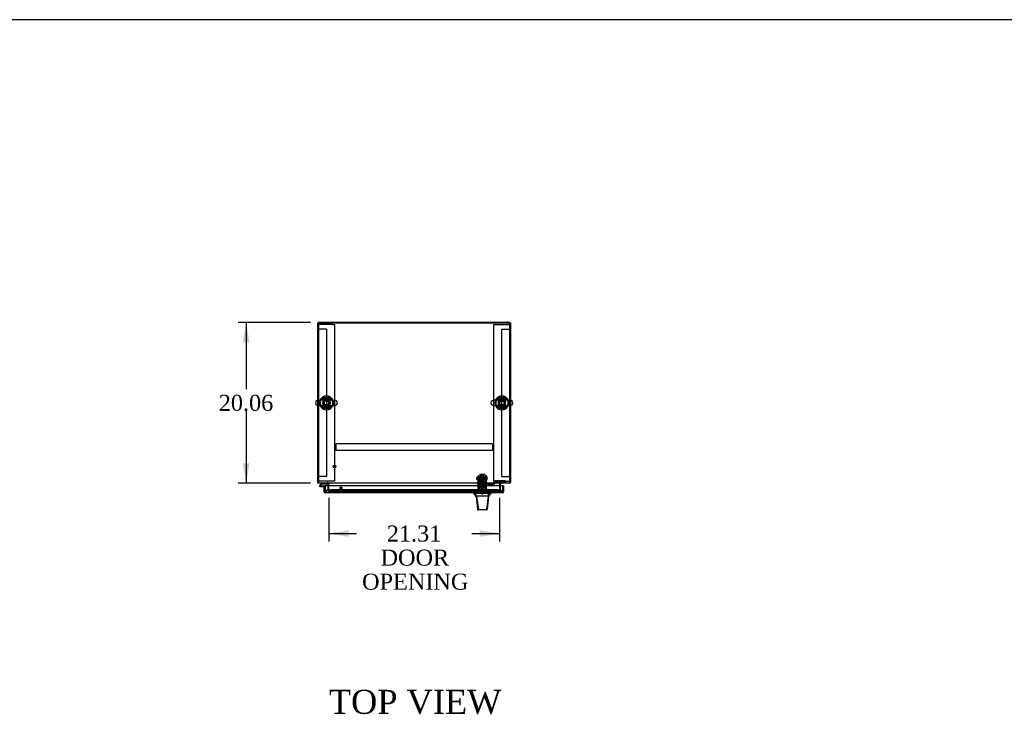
# Model space of a CAD drawing. Header units: inches. Extents: x 2 to 538, y -2 to 358.
# Tile 5 of 10: x 112 to 235, y 271 to 358. Entities that reach past the tile are written whole.
import ezdxf
from ezdxf.enums import TextEntityAlignment as Align
from ezdxf.lldxf.tags import DXFTag

# ---------------------------------------------------------------- set-up
doc = ezdxf.new("R2010")
doc.units = ezdxf.units.IN
doc.header["$MEASUREMENT"] = 0
for name, color, linetype in [('COM50677-3', 7, 'Continuous'), ('COM53964-3', 7, 'Continuous'), ('COM70215', 7, 'Continuous'), ('COM70220', 7, 'Continuous'), ('COM70760', 7, 'Continuous'), ('COM70763-5', 7, 'Continuous'), ('COM70764-4', 7, 'Continuous'), ('COM70838', 7, 'Continuous'), ('COM70839-6', 7, 'Continuous'), ('COM71202-5', 7, 'Continuous'), ('COM71203-3', 7, 'Continuous'), ('COM71205-4', 7, 'Continuous'), ('COM71206-8', 7, 'Continuous'), ('Default', 7, 'Continuous'), ('HAN86294', 7, 'Continuous'), ('HAN86294_NUT', 7, 'Continuous'), ('HAN86294_SCREW', 7, 'Continuous'), ('HAN86294_WASHER', 7, 'Continuous'), ('HAN_NUT', 7, 'Continuous'), ('NTS18024', 7, 'Continuous'), ('NTS18147', 7, 'Continuous'), ('ROL87452', 7, 'Continuous'), ('RVT17786', 7, 'Continuous'), ('RVT19000', 7, 'Continuous'), ('SCS86415', 7, 'Continuous'), ('SPC87322', 7, 'Continuous'), ('STD26122', 7, 'Continuous'), ('STD26258', 7, 'Continuous'), ('WAF25376', 7, 'Continuous'), ('WAF25377', 7, 'Continuous'), ('WAM254785', 7, 'Continuous'), ('WAM30038', 7, 'Continuous')]:
    doc.layers.add(name, color=color, linetype=linetype)
doc.styles.add('SEACAD_Times_New_Roman', font='times.ttf')
tags = doc.linetypes.add('HIDDEN2', pattern=[0.1875, 0.125, -0.0625]).pattern_tags.tags
tags[6:7] = [DXFTag(74, 4), DXFTag(75, 0), DXFTag(340, '0'), DXFTag(46, 0.0), DXFTag(50, 0.0), DXFTag(44, 0.0), DXFTag(45, 0.0)]
tags[4:5] = [DXFTag(74, 4), DXFTag(75, 0), DXFTag(340, '0'), DXFTag(46, 0.0), DXFTag(50, 0.0), DXFTag(44, 0.0), DXFTag(45, 0.0)]
doc.dimstyles.new('HAMMOND_(STH_-_540x360)', dxfattribs={"dimtxt": 2, "dimasz": 2.5, "dimexe": 1, "dimexo": 1, "dimgap": 0.5, "dimtad": 0, "dimtih": 1, "dimtoh": 1, "dimzin": 0, "dimdsep": 46, "dimtxsty": 'SEACAD_Times_New_Roman', "dimblk1": '_SE_FILLED', "dimblk2": '_SE_FILLED', "dimsah": 1, "dimcen": 1, "dimadec": 0, "dimazin": 0, "dimtfac": 0.8, "dimtofl": 0, "dimtmove": 0, "dimatfit": 3, "dimfxl": 1, "dimtolj": 1, "dimtzin": 0, "dimarcsym": 0})

# ---------------------------------------------------------------- blocks, each defined once
blk = doc.blocks.new('SE1')
at = {"layer": 'COM50677-3', "color": 7, "linetype": 'HIDDEN2'}
for p, q in [((149.63, 320.07), (149.45, 320.07)), ((151.26, 320.07), (149.63, 320.07)), ((151.26, 320.07), (151.45, 320.07)), ((151.45, 320.07), (151.45, 300.57)), ((171.32, 320.07), (171.5, 320.07)), ((171.32, 300.57), (171.32, 320.07)), ((171.5, 320.07), (173.13, 320.07)), ((173.13, 320.07), (173.32, 320.07)), ((149.63, 300.57), (149.45, 300.57)), ((151.26, 300.57), (149.63, 300.57)), ((151.45, 300.57), (151.26, 300.57)), ((171.5, 300.57), (171.32, 300.57)), ((171.5, 300.57), (173.13, 300.57)), ((173.13, 300.57), (173.32, 300.57))]:
    blk.add_line(p, q, dxfattribs=at)
at = {"layer": 'COM53964-3', "color": 7, "linetype": 'HIDDEN2'}
for p, q in [((149.58, 319.51), (149.45, 319.51)), ((150.31, 319.51), (149.58, 319.51)), ((150.45, 319.51), (150.31, 319.51)), ((150.45, 319.51), (150.45, 301.13)), ((172.32, 301.13), (172.32, 319.51)), ((172.32, 319.51), (172.45, 319.51)), ((172.45, 319.51), (173.18, 319.51)), ((173.18, 319.51), (173.32, 319.51)), ((149.58, 301.13), (149.45, 301.13)), ((150.31, 301.13), (149.58, 301.13)), ((150.45, 301.13), (150.31, 301.13)), ((172.32, 301.13), (172.45, 301.13)), ((172.45, 301.13), (173.18, 301.13)), ((173.18, 301.13), (173.32, 301.13))]:
    blk.add_line(p, q, dxfattribs=at)
at = {"layer": 'COM70215', "color": 7, "linetype": 'HIDDEN2'}
for p, q in [((171.13, 305.2), (151.63, 305.2)), ((151.63, 305.2), (151.63, 305.16)), ((151.63, 305.16), (151.63, 304.43)), ((171.13, 305.2), (171.13, 305.16)), ((171.13, 305.16), (171.13, 304.43)), ((151.63, 304.43), (151.63, 304.39)), ((171.13, 304.39), (151.63, 304.39)), ((171.13, 304.43), (171.13, 304.39))]:
    blk.add_line(p, q, dxfattribs=at)
at = {"layer": 'COM70220', "color": 7, "linetype": 'HIDDEN2'}
for p, q in [((150.9, 299.45), (150.65, 299.45)), ((171.8, 299.45), (150.9, 299.45)), ((172.05, 299.45), (171.8, 299.45))]:
    blk.add_line(p, q, dxfattribs=at)
for centre, start, end in [((150.65, 299.2), 90, 180), ((172.05, 299.2), 0, 90)]:
    blk.add_arc(centre, 0.25, start, end, dxfattribs=at)
at = {"layer": 'COM70760', "color": 7, "linetype": 'Continuous'}
for p, q in [((149.82, 300.29), (149.61, 300.08)), ((149.62, 300.01), (149.62, 299.98)), ((149.67, 300.06), (149.85, 300.23)), ((149.7, 300.06), (149.67, 300.06)), ((149.67, 299.93), (149.7, 299.93)), ((149.8, 299.88), (149.69, 299.88)), ((149.75, 299.98), (149.75, 300.01)), ((149.8, 299.99), (149.75, 299.99)), ((149.8, 299.94), (149.79, 299.94)), ((150.26, 299.94), (149.8, 299.94)), ((149.8, 299.94), (149.8, 299.88)), ((149.8, 299.88), (150.26, 299.88)), ((149.85, 300.23), (150.54, 300.23)), ((150.26, 299.88), (150.26, 299.88)), ((150.54, 300.23), (150.54, 300.29)), ((150.26, 299.4), (150.26, 299.4))]:
    blk.add_line(p, q, dxfattribs=at)
at = {"layer": 'COM70760', "color": 7, "linetype": 'HIDDEN2'}
for p, q in [((149.65, 300.04), (149.67, 300.06)), ((149.79, 299.94), (149.69, 299.94)), ((149.74, 299.99), (149.8, 299.98)), ((149.75, 299.99), (149.74, 299.99)), ((150.29, 299.94), (150.26, 299.94)), ((150.32, 299.4), (150.32, 299.91)), ((150.26, 299.4), (150.32, 299.4))]:
    blk.add_line(p, q, dxfattribs=at)
at = {"layer": 'COM70760', "color": 7, "linetype": 'Continuous'}
for centre, radius, start, end in [((149.69, 299.99), 0.117, 132.392, 0), ((149.67, 300.01), 0.05, 90, 180), ((149.67, 299.98), 0.05, 180, 270), ((149.7, 300.01), 0.05, 0, 90), ((149.7, 299.98), 0.05, 270, 0), ((149.69, 299.99), 0.117, 0, 72.9726)]:
    blk.add_arc(centre, radius, start, end, dxfattribs=at)
at = {"layer": 'COM70760', "color": 7, "linetype": 'HIDDEN2'}
for centre, radius, start, end in [((149.69, 299.99), 0.117, 72.9726, 132.392), ((149.69, 299.99), 0.055, 131.1959, 0), ((149.69, 299.99), 0.055, 0, 131.1959), ((150.29, 299.91), 0.025, 0, 90)]:
    blk.add_arc(centre, radius, start, end, dxfattribs=at)
at = {"layer": 'COM70763-5', "color": 7, "linetype": 'Continuous'}
for p, q in [((173.32, 320.35), (149.45, 320.35)), ((149.45, 320.35), (149.45, 320.29)), ((173.32, 320.35), (173.32, 320.29))]:
    blk.add_line(p, q, dxfattribs=at)
at = {"layer": 'COM70763-5', "color": 7, "linetype": 'HIDDEN2'}
blk.add_line((173.32, 320.26), (149.45, 320.26), dxfattribs=at)
at = {"layer": 'COM70764-4', "color": 7, "linetype": 'Continuous'}
for p, q in [((173.32, 320.29), (149.45, 320.29)), ((149.45, 320.29), (149.45, 310.66)), ((173.32, 310.66), (173.32, 320.29)), ((149.45, 309.99), (149.45, 300.44)), ((173.32, 300.44), (173.32, 309.99)), ((149.45, 300.44), (149.45, 300.29)), ((173.32, 300.29), (149.45, 300.29)), ((150.73, 300.29), (150.73, 300.24)), ((150.73, 299.98), (150.73, 300.24)), ((172.04, 300.24), (172.04, 300.29)), ((172.04, 300.24), (172.04, 299.98)), ((173.32, 300.29), (173.32, 300.44))]:
    blk.add_line(p, q, dxfattribs=at)
at = {"layer": 'COM70764-4', "color": 7, "linetype": 'HIDDEN2'}
for p, q in [((149.45, 310.66), (149.45, 309.99)), ((173.32, 309.99), (173.32, 310.66)), ((150.73, 299.47), (150.73, 299.98)), ((172.04, 299.98), (172.04, 299.47)), ((150.73, 299.42), (150.73, 299.47)), ((150.73, 299.32), (150.73, 299.42)), ((150.73, 299.42), (150.73, 299.42)), ((150.73, 299.33), (150.73, 299.32)), ((150.73, 299.32), (150.73, 299.32)), ((150.73, 299.32), (172.04, 299.32)), ((171.79, 299.46), (150.98, 299.46)), ((171.79, 299.37), (150.98, 299.37)), ((172.03, 299.42), (172.04, 299.42)), ((172.04, 299.32), (172.03, 299.33)), ((172.04, 299.47), (172.04, 299.42)), ((172.04, 299.42), (172.04, 299.32)), ((172.04, 299.32), (172.04, 299.32))]:
    blk.add_line(p, q, dxfattribs=at)
for centre in [(150.45, 310.32), (172.32, 310.32)]:
    blk.add_circle(centre, 0.375, dxfattribs=at)
for centre, major_axis, start_param, end_param in [((150.98, 299.42), (-0.25, 0), 4.712389, 6.211302), ((150.98, 299.32), (-0.25, 0), 4.712389, 6.211302), ((171.79, 299.42), (-0.25, 0), 3.213475, 4.712389), ((171.79, 299.32), (0.25, 0), 0.071883, 1.570796)]:
    blk.add_ellipse(centre, major_axis=major_axis, ratio=0.173648, start_param=start_param, end_param=end_param, dxfattribs=at)
at = {"layer": 'COM70838', "color": 7, "linetype": 'HIDDEN2'}
for p, q in [((169.26, 300.18), (169.26, 300.31)), ((169.26, 300.31), (169.38, 300.31)), ((169.38, 300.18), (169.26, 300.18)), ((169.86, 300.31), (169.38, 300.31)), ((169.38, 300.18), (170.46, 300.18)), ((170.46, 300.31), (169.9, 300.31)), ((170.46, 300.31), (170.55, 300.31)), ((170.55, 300.18), (170.46, 300.18)), ((171.21, 300.31), (170.55, 300.31)), ((170.55, 300.18), (171.27, 300.18)), ((171.27, 300.18), (171.27, 300.32)), ((171.27, 300.18), (171.34, 300.18)), ((171.33, 300.4), (171.33, 300.42)), ((171.4, 300.24), (171.4, 300.24)), ((172.64, 300.59), (171.52, 300.59)), ((171.52, 300.47), (172.64, 300.47)), ((171.52, 300.47), (171.52, 300.37)), ((171.52, 300.37), (172.77, 300.37)), ((172.77, 300.58), (172.77, 300.45)), ((172.77, 300.37), (172.77, 300.45))]:
    blk.add_line(p, q, dxfattribs=at)
for centre, radius, start, end in [((171.21, 300.42), 0.117, 270, 298.0398), ((171.21, 300.42), 0.117, 298.0398, 0), ((171.52, 300.4), 0.193, 90, 180), ((171.34, 300.24), 0.06, 270, 0), ((171.52, 300.24), 0.125, 90, 180)]:
    blk.add_arc(centre, radius, start, end, dxfattribs=at)
for centre, major_axis, start_param, end_param in [((172.64, 300.58), (-0.125, 0), 3.141593, 4.712389), ((172.64, 300.45), (0.125, 0), 0, 1.570796)]:
    blk.add_ellipse(centre, major_axis=major_axis, ratio=0.145455, start_param=start_param, end_param=end_param, dxfattribs=at)
at = {"layer": 'COM70839-6', "color": 7, "linetype": 'HIDDEN2'}
for p, q in [((169.35, 301.14), (169.35, 301.22)), ((169.42, 301.22), (169.35, 301.22)), ((169.35, 301.14), (169.35, 300.88)), ((169.35, 300.72), (169.35, 300.88)), ((169.42, 301.22), (169.42, 301.14)), ((169.42, 300.88), (169.42, 301.14)), ((170.34, 300.9), (169.42, 300.9)), ((169.42, 300.88), (169.42, 300.72)), ((169.42, 300.83), (170.34, 300.83)), ((170.34, 301.14), (170.34, 301.22)), ((170.41, 301.22), (170.34, 301.22)), ((170.34, 301.14), (170.34, 300.88)), ((170.34, 300.72), (170.34, 300.88)), ((170.41, 301.22), (170.41, 301.14)), ((170.41, 300.88), (170.41, 301.14)), ((170.41, 300.88), (170.41, 300.72)), ((169.35, 299.59), (169.35, 300.72)), ((169.35, 299.58), (169.35, 299.59)), ((169.42, 299.58), (169.35, 299.58)), ((169.42, 299.59), (169.42, 300.72)), ((170.34, 300.04), (169.42, 300.04)), ((169.42, 299.59), (169.42, 299.58)), ((170.34, 299.59), (170.34, 300.72)), ((170.34, 299.58), (170.34, 299.59)), ((170.41, 299.58), (170.34, 299.58)), ((170.41, 299.59), (170.41, 300.72)), ((170.41, 299.59), (170.41, 299.58))]:
    blk.add_line(p, q, dxfattribs=at)
at = {"layer": 'COM71202-5', "color": 7, "linetype": 'Continuous'}
for p, q in [((150.16, 299.88), (150.26, 299.88)), ((150.16, 299.25), (150.16, 299.88)), ((172.44, 299.98), (150.26, 299.98)), ((150.26, 299.25), (150.26, 299.98)), ((150.26, 299.25), (150.26, 299.88)), ((172.44, 299.25), (172.44, 299.98)), ((172.54, 299.98), (172.44, 299.98)), ((172.44, 299.98), (172.44, 299.25)), ((172.54, 299.98), (172.54, 299.25)), ((150.26, 299.19), (150.22, 299.13)), ((150.26, 299.25), (150.26, 299.25)), ((150.26, 299.25), (150.26, 299.13)), ((150.26, 299.25), (150.26, 299.19)), ((150.31, 299.11), (150.3, 299.11)), ((150.3, 299.11), (150.3, 299.11)), ((150.3, 299.11), (150.3, 299.11)), ((172.39, 299.11), (150.31, 299.11)), ((172.39, 299.11), (172.39, 299.11)), ((172.39, 299.11), (172.39, 299.11)), ((172.44, 299.25), (172.44, 299.25)), ((172.44, 299.25), (172.44, 299.13)), ((172.44, 299.19), (172.44, 299.25)), ((172.44, 299.19), (172.48, 299.13))]:
    blk.add_line(p, q, dxfattribs=at)
for centre, start, end in [((150.31, 299.25), 180, 232.4964), ((150.31, 299.25), 232.4964, 269.8439), ((150.31, 299.25), 269.9238, 270), ((172.39, 299.25), 270.1561, 307.5036), ((172.39, 299.25), 270, 270.0762), ((172.39, 299.25), 307.5036, 0)]:
    blk.add_arc(centre, 0.143, start, end, dxfattribs=at)
for points in [[(150.26, 299.13), (150.27, 299.13), (150.27, 299.12), (150.29, 299.11), (150.29, 299.11), (150.3, 299.11), (150.3, 299.11), (150.3, 299.11)], [(172.44, 299.13), (172.43, 299.13), (172.43, 299.12), (172.41, 299.11), (172.41, 299.11), (172.4, 299.11), (172.4, 299.11), (172.39, 299.11)]]:
    blk.add_open_spline(points, degree=3, knots=[0, 0, 0, 0, 0.5, 0.5, 0.75, 0.75, 1, 1, 1, 1], dxfattribs=at)
at = {"layer": 'COM71203-3', "color": 7, "linetype": 'Continuous'}
for p, q in [((149.35, 320.29), (149.35, 310.65)), ((149.35, 320.29), (149.45, 320.29)), ((149.35, 310), (149.35, 300.39)), ((149.35, 300.39), (149.45, 300.39)), ((150.63, 300.24), (150.63, 299.98))]:
    blk.add_line(p, q, dxfattribs=at)
at = {"layer": 'COM71203-3', "color": 7, "linetype": 'HIDDEN2'}
for p, q in [((149.35, 310.65), (149.35, 310)), ((150.63, 299.98), (150.63, 299.33)), ((150.73, 299.33), (150.63, 299.33))]:
    blk.add_line(p, q, dxfattribs=at)
at = {"layer": 'COM71203-3', "color": 7, "linetype": 'Continuous'}
for centre, radius, start, end in [((149.49, 300.44), 0.143, 199.6129, 250.3871), ((150.58, 300.24), 0.048, 0, 90), ((150.58, 300.24), 0.143, 0, 19.6129)]:
    blk.add_arc(centre, radius, start, end, dxfattribs=at)
at = {"layer": 'COM71203-3', "color": 7, "linetype": 'HIDDEN2'}
for centre, radius, start, end in [((149.49, 300.44), 0.048, 180, 270), ((149.49, 300.44), 0.143, 250.3871, 270), ((150.58, 300.24), 0.143, 19.6129, 90)]:
    blk.add_arc(centre, radius, start, end, dxfattribs=at)
at = {"layer": 'COM71205-4', "color": 7, "linetype": 'HIDDEN2'}
blk.add_line((150.73, 299.33), (172.04, 299.33), dxfattribs=at)
at = {"layer": 'COM71206-8', "color": 7, "linetype": 'Continuous'}
for p, q in [((173.32, 320.29), (173.41, 320.29)), ((173.41, 320.29), (173.41, 310.65)), ((173.41, 310), (173.41, 300.39)), ((172.13, 299.98), (172.13, 300.24)), ((173.32, 300.39), (173.41, 300.39))]:
    blk.add_line(p, q, dxfattribs=at)
at = {"layer": 'COM71206-8', "color": 7, "linetype": 'HIDDEN2'}
for p, q in [((173.41, 310.65), (173.41, 310)), ((172.13, 299.33), (172.13, 299.98)), ((172.04, 299.33), (172.13, 299.33))]:
    blk.add_line(p, q, dxfattribs=at)
for centre, radius, start, end in [((172.18, 300.24), 0.143, 90, 160.3871), ((173.27, 300.44), 0.048, 270, 0), ((173.27, 300.44), 0.143, 270, 289.6129)]:
    blk.add_arc(centre, radius, start, end, dxfattribs=at)
at = {"layer": 'COM71206-8', "color": 7, "linetype": 'Continuous'}
for centre, radius, start, end in [((172.18, 300.24), 0.143, 160.3871, 180), ((172.18, 300.24), 0.048, 90, 180), ((173.27, 300.44), 0.143, 289.6129, 340.3871)]:
    blk.add_arc(centre, radius, start, end, dxfattribs=at)
at = {"layer": 'HAN86294', "color": 7, "linetype": 'HIDDEN2'}
for p, q in [((169.75, 301.3), (169.72, 301.27)), ((169.72, 301.27), (170.04, 301.27)), ((169.72, 301.27), (169.72, 300.31)), ((170.01, 301.3), (169.75, 301.3)), ((170.04, 301.27), (170.01, 301.3)), ((170.04, 300.31), (170.04, 301.27)), ((169.48, 299.81), (169.68, 299.81)), ((169.48, 299.81), (169.48, 299.11)), ((169.68, 299.81), (170.08, 299.81)), ((169.68, 299.81), (169.68, 299.11)), ((169.72, 299.93), (169.72, 299.81)), ((169.72, 299.93), (169.88, 299.93)), ((169.88, 299.93), (170.04, 299.93)), ((170.04, 299.93), (170.04, 299.81)), ((170.08, 299.81), (170.28, 299.81)), ((170.08, 299.81), (170.08, 299.11)), ((170.28, 299.81), (170.28, 299.11))]:
    blk.add_line(p, q, dxfattribs=at)
at = {"layer": 'HAN86294', "color": 7, "linetype": 'Continuous'}
for p, q in [((168.79, 299.11), (168.79, 299.02)), ((168.79, 299.03), (168.86, 299.03)), ((168.89, 299.03), (169.17, 298.67)), ((168.98, 299.03), (168.9, 299.03)), ((170.6, 299.03), (168.98, 299.03)), ((169.09, 298.67), (169.1, 298.67)), ((169.17, 298.67), (169.1, 298.67)), ((169.22, 298.67), (169.17, 298.67)), ((169.17, 298.67), (169.39, 297.03)), ((169.31, 298.67), (169.22, 298.67)), ((170.59, 298.67), (169.31, 298.67)), ((170.59, 298.67), (170.42, 297.03)), ((170.62, 298.67), (170.59, 298.67)), ((170.78, 299.03), (170.6, 299.03)), ((170.63, 298.67), (170.62, 298.67)), ((170.64, 298.67), (170.63, 298.67)), ((170.64, 298.67), (170.67, 298.67)), ((170.86, 299.03), (170.78, 299.03)), ((170.86, 299.03), (170.97, 299.03)), ((170.97, 299.02), (170.97, 299.11)), ((169.27, 297.05), (169.27, 297.04)), ((169.43, 296.99), (169.33, 296.99)), ((170.37, 296.99), (169.43, 296.99)), ((170.43, 296.99), (170.37, 296.99)), ((170.49, 297.04), (170.49, 297.05))]:
    blk.add_line(p, q, dxfattribs=at)
for centre, radius, start, end in [((165, 295.39), 5.25, 38.6173, 43.7666), ((108.63, 304.71), 62.32, 353.4784, 354.4341), ((183.09, 288.48), 16.06, 138.9673, 140.6254), ((169.33, 297.05), 0.06, 185.9929, 270.0075), ((170.37, 297.05), 0.0554, 272.131, 348.8293), ((170.43, 297.05), 0.06, 269.9911, 354.4242)]:
    blk.add_arc(centre, radius, start, end, dxfattribs=at)
for points in [[(169.1, 298.67), (169.16, 298.13), (169.22, 297.59), (169.27, 297.05)], [(170.64, 298.67), (170.59, 298.13), (170.54, 297.59), (170.49, 297.05)], [(170.6, 299.03), (170.59, 298.91), (170.59, 298.79), (170.59, 298.67)]]:
    blk.add_open_spline(points, degree=3, dxfattribs=at)
blk.add_open_spline([(169.39, 297.03), (169.39, 297.02), (169.4, 297.01), (169.41, 296.99), (169.42, 296.99), (169.43, 296.99)], degree=3, knots=[0, 0, 0, 0, 0.5, 0.5, 1, 1, 1, 1], dxfattribs=at)
at = {"layer": 'HAN86294_NUT', "color": 7, "linetype": 'HIDDEN2'}
for p, q in [((169.55, 300.9), (169.55, 300.85)), ((169.55, 300.85), (169.71, 300.85)), ((169.55, 300.85), (169.55, 300.52)), ((170.18, 300.93), (169.58, 300.93)), ((169.71, 300.85), (169.88, 300.85)), ((169.88, 300.85), (170.05, 300.85)), ((169.88, 300.85), (169.88, 300.52)), ((170.05, 300.85), (170.21, 300.85)), ((170.21, 300.85), (170.21, 300.9)), ((170.21, 300.85), (170.21, 300.52)), ((169.55, 300.52), (169.88, 300.52)), ((169.88, 300.52), (170.21, 300.52))]:
    blk.add_line(p, q, dxfattribs=at)
for centre, start, end in [((169.58, 300.9), 90, 180), ((170.18, 300.9), 0, 90)]:
    blk.add_arc(centre, 0.03, start, end, dxfattribs=at)
at = {"layer": 'HAN86294_SCREW', "color": 7, "linetype": 'HIDDEN2'}
for p, q in [((169.77, 299.56), (169.66, 299.56)), ((169.66, 299.56), (169.66, 299.42)), ((169.99, 299.56), (169.77, 299.56)), ((169.77, 299.56), (169.77, 299.42)), ((170.1, 299.56), (169.99, 299.56)), ((169.99, 299.56), (169.99, 299.42)), ((170.1, 299.56), (170.1, 299.42)), ((169.62, 299.42), (170.14, 299.42)), ((169.62, 299.42), (169.62, 299.35)), ((169.62, 299.35), (170.14, 299.35)), ((169.76, 299.35), (169.76, 298.98)), ((169.76, 298.98), (170, 298.98)), ((170, 298.98), (170, 299.35)), ((170.14, 299.35), (170.14, 299.42))]:
    blk.add_line(p, q, dxfattribs=at)
at = {"layer": 'HAN86294_WASHER', "color": 7, "linetype": 'HIDDEN2'}
for p, q in [((170.19, 299.32), (169.57, 299.32)), ((169.57, 299.32), (169.57, 299.26)), ((170.19, 299.26), (169.57, 299.26)), ((170.19, 299.26), (169.57, 299.26)), ((169.57, 299.26), (169.57, 299.2)), ((170.19, 299.26), (170.19, 299.32)), ((170.19, 299.2), (170.19, 299.26))]:
    blk.add_line(p, q, dxfattribs=at)
at = {"layer": 'HAN_NUT', "color": 7, "linetype": 'HIDDEN2'}
for p, q in [((169.57, 299.42), (169.27, 299.42)), ((169.27, 299.2), (169.27, 299.42)), ((170.19, 299.42), (169.57, 299.42)), ((169.57, 299.2), (169.57, 299.42)), ((170.49, 299.42), (170.19, 299.42)), ((170.19, 299.2), (170.19, 299.42)), ((170.49, 299.2), (170.49, 299.42))]:
    blk.add_line(p, q, dxfattribs=at)
at = {"layer": 'NTS18024', "color": 7, "linetype": 'HIDDEN2'}
for p, q in [((150.18, 310.79), (149.91, 310.32)), ((150.71, 310.79), (150.18, 310.79)), ((150.98, 310.33), (150.71, 310.79)), ((172.31, 310.86), (171.85, 310.59)), ((171.85, 310.59), (171.85, 310.06)), ((172.78, 310.59), (172.31, 310.86)), ((172.78, 310.06), (172.78, 310.59)), ((149.91, 310.32), (150.18, 309.86)), ((150.18, 309.86), (150.71, 309.86)), ((150.71, 309.86), (150.98, 310.33)), ((171.85, 310.06), (172.32, 309.79)), ((172.32, 309.79), (172.78, 310.06))]:
    blk.add_line(p, q, dxfattribs=at)
for centre in [(150.45, 310.32), (172.32, 310.32)]:
    blk.add_circle(centre, 0.263, dxfattribs=at)
at = {"layer": 'NTS18147', "color": 7, "linetype": 'HIDDEN2'}
for p, q in [((169.42, 300.23), (169.42, 300.23)), ((169.48, 300.23), (169.42, 300.23)), ((169.42, 300.23), (169.42, 300.17)), ((169.48, 300.23), (169.42, 300.23)), ((169.49, 300.17), (169.42, 300.17)), ((169.49, 300.17), (169.42, 300.17)), ((169.42, 300.17), (169.42, 300.11)), ((169.42, 300.11), (169.49, 300.11)), ((169.42, 300.11), (169.49, 300.11)), ((169.48, 300.23), (169.48, 300.23)), ((169.48, 300.23), (169.48, 300.17)), ((169.49, 300.17), (169.49, 300.17)), ((169.49, 300.11), (169.49, 300.17)), ((169.49, 300.11), (169.81, 300.11)), ((169.49, 300.11), (169.81, 300.11)), ((169.68, 300.23), (169.65, 300.23)), ((169.68, 300.23), (169.65, 300.23)), ((169.66, 300.11), (169.66, 300.11)), ((169.66, 300.11), (169.66, 299.67)), ((170.1, 299.67), (169.66, 299.67)), ((170.1, 299.67), (169.66, 299.67)), ((169.95, 300.17), (169.81, 300.17)), ((169.81, 300.17), (169.81, 300.17)), ((169.95, 300.17), (169.81, 300.17)), ((169.81, 300.17), (169.81, 300.11)), ((169.81, 300.11), (169.95, 300.11)), ((169.81, 300.11), (169.95, 300.11)), ((169.95, 300.17), (169.95, 300.17)), ((169.95, 300.11), (169.95, 300.17)), ((169.95, 300.11), (170.28, 300.11)), ((169.95, 300.11), (170.28, 300.11)), ((170.11, 300.23), (170.08, 300.23)), ((170.11, 300.23), (170.08, 300.23)), ((170.1, 300.11), (170.1, 300.11)), ((170.1, 299.67), (170.1, 300.11)), ((170.28, 300.23), (170.28, 300.23)), ((170.34, 300.23), (170.28, 300.23)), ((170.28, 300.23), (170.28, 300.17)), ((170.34, 300.23), (170.28, 300.23)), ((170.34, 300.17), (170.28, 300.17)), ((170.28, 300.17), (170.28, 300.17)), ((170.34, 300.17), (170.28, 300.17)), ((170.28, 300.17), (170.28, 300.11)), ((170.28, 300.11), (170.34, 300.11)), ((170.28, 300.11), (170.34, 300.11)), ((170.34, 300.23), (170.34, 300.23)), ((170.34, 300.23), (170.34, 300.17)), ((170.34, 300.11), (170.34, 300.17))]:
    blk.add_line(p, q, dxfattribs=at)
for centre, start_param, end_param in [((169.65, 299.91), 2.506883, 3.776302), ((169.65, 299.91), 2.506883, 3.776302), ((169.68, 299.91), 2.506883, 3.141593), ((170.08, 299.91), 3.141593, 3.776302), ((170.11, 299.91), 2.506883, 3.776302), ((170.11, 299.91), 3.141593, 3.776302)]:
    blk.add_ellipse(centre, major_axis=(0, -0.318), ratio=0.866025, start_param=start_param, end_param=end_param, dxfattribs=at)
at = {"layer": 'ROL87452', "color": 7, "linetype": 'HIDDEN2'}
for p, q in [((169.57, 301.39), (169.57, 300.39)), ((170.19, 301.39), (169.57, 301.39)), ((170.19, 301.39), (170.19, 300.39))]:
    blk.add_line(p, q, dxfattribs=at)
at = {"layer": 'RVT17786', "color": 7, "linetype": 'HIDDEN2'}
for p, q in [((169.2, 300.76), (169.2, 301.01)), ((170.41, 301.01), (169.2, 301.01)), ((169.2, 300.76), (170.41, 300.76))]:
    blk.add_line(p, q, dxfattribs=at)
blk.add_arc((170.18, 300.89), 0.318, 317.1291, 42.8709, dxfattribs=at)
at = {"layer": 'RVT19000', "color": 7, "linetype": 'HIDDEN2'}
for p, q in [((170.19, 300.42), (169.57, 300.42)), ((169.57, 300.39), (169.57, 300.31)), ((169.69, 300.31), (169.69, 300.18)), ((169.74, 300.18), (169.74, 299.97)), ((170.02, 299.97), (169.74, 299.97)), ((169.9, 300.31), (169.86, 300.31)), ((170.02, 299.97), (170.02, 300.18)), ((170.08, 300.18), (170.08, 300.31)), ((170.19, 300.31), (170.19, 300.39))]:
    blk.add_line(p, q, dxfattribs=at)
at = {"layer": 'SCS86415', "color": 7, "linetype": 'Continuous'}
for p, q in [((151.48, 310.66), (149.41, 310.66)), ((173.35, 310.66), (171.28, 310.66)), ((149.41, 309.99), (151.48, 309.99)), ((171.28, 309.99), (173.35, 309.99))]:
    blk.add_line(p, q, dxfattribs=at)
for centre, radius, start, end in [((149.41, 310.32), 0.331, 90, 270), ((150.45, 310.32), 0.625, 32.0055, 147.9945), ((151.48, 310.32), 0.331, 270, 90), ((171.28, 310.32), 0.331, 90, 270), ((172.32, 310.32), 0.625, 32.0055, 147.9945), ((173.35, 310.32), 0.331, 270, 90), ((150.45, 310.32), 0.625, 212.0055, 327.9945), ((172.32, 310.32), 0.625, 212.0055, 327.9945)]:
    blk.add_arc(centre, radius, start, end, dxfattribs=at)
for points, knots in [([(150.66, 309.99), (150.66, 309.99), (150.65, 309.99), (150.62, 309.99), (150.59, 309.99), (150.53, 309.99), (150.5, 309.99), (150.45, 309.99), (150.43, 309.99), (150.41, 309.99)], [0.74467138, 0.74467138, 0.74467138, 0.74467138, 0.75, 0.75, 0.78125, 0.78125, 0.8125, 0.8125, 0.83073551, 0.83073551, 0.83073551, 0.83073551]), ([(172.54, 309.99), (172.53, 309.99), (172.52, 309.99), (172.49, 309.99), (172.46, 309.99), (172.4, 309.99), (172.37, 309.99), (172.32, 309.99), (172.3, 309.99), (172.28, 309.99)], [0.74297042, 0.74297042, 0.74297042, 0.74297042, 0.75, 0.75, 0.78125, 0.78125, 0.8125, 0.8125, 0.83073551, 0.83073551, 0.83073551, 0.83073551])]:
    blk.add_open_spline(points, degree=3, knots=knots, dxfattribs=at)
at = {"layer": 'SPC87322', "color": 7, "linetype": 'HIDDEN2'}
for p, q in [((169.49, 300.18), (169.49, 299.81)), ((169.64, 300.31), (169.64, 300.18)), ((169.65, 300.31), (169.65, 300.18)), ((170.11, 300.31), (170.11, 300.18)), ((170.12, 300.31), (170.12, 300.18)), ((170.27, 299.81), (170.27, 300.18))]:
    blk.add_line(p, q, dxfattribs=at)
at = {"layer": 'STD26122', "color": 7, "linetype": 'HIDDEN2'}
for p, q in [((169.73, 300.2), (169.7, 300.17)), ((169.7, 300.17), (170.07, 300.17)), ((169.7, 300.17), (169.7, 299.2)), ((170.03, 300.2), (169.73, 300.2)), ((170.07, 300.17), (170.03, 300.2)), ((170.07, 299.2), (170.07, 300.17))]:
    blk.add_line(p, q, dxfattribs=at)
at = {"layer": 'STD26258', "color": 7, "linetype": 'HIDDEN2'}
for p, q in [((152.13, 299.83), (152.38, 299.83)), ((152.13, 299.83), (152.13, 299.23)), ((152.16, 299.83), (152.16, 299.23)), ((152.35, 299.83), (152.35, 299.23)), ((152.38, 299.23), (152.38, 299.83)), ((152.1, 299.23), (152.41, 299.23)), ((152.1, 299.23), (152.1, 299.2)), ((152.41, 299.2), (152.41, 299.23))]:
    blk.add_line(p, q, dxfattribs=at)
for radius in [0.156, 0.125]:
    blk.add_circle((151.45, 302.39), radius, dxfattribs=at)
at = {"layer": 'WAF25376', "color": 7, "linetype": 'HIDDEN2'}
for p, q in [((169.44, 301.2), (169.44, 300.57)), ((169.54, 301.2), (169.44, 301.2)), ((169.54, 301.2), (169.54, 300.57)), ((170.22, 300.57), (170.22, 301.2)), ((170.32, 301.2), (170.22, 301.2)), ((170.32, 300.57), (170.32, 301.2)), ((169.44, 300.57), (169.54, 300.57)), ((170.22, 300.57), (170.32, 300.57))]:
    blk.add_line(p, q, dxfattribs=at)
at = {"layer": 'WAF25377', "color": 7, "linetype": 'HIDDEN2'}
for centre in [(150.45, 310.32), (172.32, 310.32)]:
    blk.add_circle(centre, 0.34, dxfattribs=at)
for centre, start, end in [((150.45, 310.32), 157.7548, 202.2452), ((150.45, 310.32), 0, 22.2452), ((172.32, 310.32), 157.7548, 202.2452), ((172.32, 310.32), 0, 22.2452), ((150.45, 310.32), 337.7548, 0), ((172.32, 310.32), 337.7548, 0)]:
    blk.add_arc(centre, 0.875, start, end, dxfattribs=at)
at = {"layer": 'WAF25377', "color": 7, "linetype": 'Continuous'}
for centre, start, end in [((150.45, 310.32), 22.2452, 157.7548), ((172.32, 310.32), 22.2452, 157.7548), ((150.45, 310.32), 202.2452, 337.7548), ((172.32, 310.32), 202.2452, 337.7548)]:
    blk.add_arc(centre, 0.875, start, end, dxfattribs=at)
at = {"layer": 'WAM254785', "color": 7, "linetype": 'HIDDEN2'}
for centre, radius in [((150.45, 310.32), 0.75), ((150.45, 310.32), 0.312), ((172.32, 310.32), 0.75), ((172.32, 310.32), 0.312)]:
    blk.add_circle(centre, radius, dxfattribs=at)
at = {"layer": 'WAM30038', "color": 7, "linetype": 'HIDDEN2'}
for p, q in [((169.51, 299.98), (170.26, 299.98)), ((169.51, 299.98), (169.51, 299.98)), ((169.51, 299.98), (170.26, 299.98)), ((169.51, 299.98), (169.51, 299.96)), ((169.51, 299.96), (170.26, 299.96)), ((169.51, 299.96), (170.26, 299.96)), ((169.71, 299.89), (169.65, 299.89)), ((169.71, 299.89), (169.65, 299.89)), ((169.68, 299.94), (169.71, 299.89)), ((169.68, 299.94), (169.71, 299.89)), ((169.72, 299.91), (169.69, 299.95)), ((169.73, 299.89), (169.7, 299.94)), ((169.73, 299.89), (169.7, 299.94)), ((169.71, 299.89), (169.72, 299.91)), ((169.71, 299.89), (169.72, 299.91)), ((169.86, 299.89), (169.73, 299.89)), ((169.86, 299.89), (169.73, 299.89)), ((169.86, 299.94), (169.86, 299.89)), ((169.9, 299.89), (169.9, 299.94)), ((170.03, 299.89), (169.9, 299.89)), ((170.03, 299.89), (169.9, 299.89)), ((170.06, 299.94), (170.03, 299.89)), ((170.06, 299.94), (170.03, 299.89)), ((170.07, 299.95), (170.04, 299.91)), ((170.04, 299.91), (170.05, 299.89)), ((170.04, 299.91), (170.05, 299.89)), ((170.05, 299.89), (170.08, 299.94)), ((170.05, 299.89), (170.08, 299.94)), ((170.11, 299.89), (170.05, 299.89)), ((170.11, 299.89), (170.05, 299.89)), ((170.26, 299.98), (170.26, 299.98)), ((170.26, 299.96), (170.26, 299.98))]:
    blk.add_line(p, q, dxfattribs=at)
for centre, radius, start, end in [((168.98, 299.37), 0.85, 41.7058, 43.4493), ((169.88, 299.94), 0.0181, 91.7718, 183.073), ((169.88, 299.94), 0.0182, 357.1609, 87.9942), ((170.79, 299.37), 0.854, 136.5547, 138.2901)]:
    blk.add_arc(centre, radius, start, end, dxfattribs=at)
for points, knots in [([(169.65, 299.89), (169.64, 299.91), (169.63, 299.92), (169.62, 299.93), (169.62, 299.94), (169.61, 299.94), (169.61, 299.94)], [0, 0, 0, 0, 0.858552, 0.858552, 0.858552, 1, 1, 1, 1]), ([(169.67, 299.95), (169.67, 299.95), (169.67, 299.95), (169.67, 299.95), (169.68, 299.94), (169.68, 299.94)], [0.4389304, 0.4389304, 0.4389304, 0.4389304, 0.5, 0.5, 1, 1, 1, 1]), ([(169.7, 299.94), (169.7, 299.94), (169.7, 299.94), (169.7, 299.95), (169.69, 299.95), (169.69, 299.95), (169.69, 299.96), (169.68, 299.96), (169.68, 299.96), (169.68, 299.96)], [0, 0, 0, 0, 0.25, 0.25, 0.5, 0.5, 0.75, 0.75, 1, 1, 1, 1]), ([(170.08, 299.96), (170.08, 299.96), (170.08, 299.96), (170.07, 299.96), (170.07, 299.95), (170.06, 299.95), (170.06, 299.94), (170.06, 299.94)], [0, 0, 0, 0, 0.25, 0.25, 0.5, 0.5, 1, 1, 1, 1]), ([(170.08, 299.94), (170.08, 299.94), (170.08, 299.94), (170.09, 299.95), (170.09, 299.95), (170.09, 299.95), (170.09, 299.95), (170.09, 299.95)], [0, 0, 0, 0, 0.25, 0.25, 0.5, 0.5, 0.5626015, 0.5626015, 0.5626015, 0.5626015]), ([(170.15, 299.94), (170.15, 299.94), (170.14, 299.94), (170.14, 299.93), (170.13, 299.92), (170.12, 299.91), (170.11, 299.89)], [0, 0, 0, 0, 0.141448, 0.141448, 0.141448, 1, 1, 1, 1])]:
    blk.add_open_spline(points, degree=3, knots=knots, dxfattribs=at)
blk = doc.blocks.new('DMBLK5026')
at = {"layer": 'Default', "linetype": 'Continuous'}
for points in [[(153.23, 293.61), (153.23, 294.44), (150.73, 294.03)], [(169.54, 293.61), (172.04, 294.03), (169.54, 294.44)]]:
    blk.add_hatch(color=7, dxfattribs=at).paths.add_polyline_path(points)
at = {"layer": 'Default', "color": 7, "linetype": 'Continuous'}
for p, q in [((150.73, 298.47), (150.73, 293.03)), ((172.04, 298.47), (172.04, 293.03)), ((150.73, 294.03), (154.19, 294.03)), ((168.57, 294.03), (172.04, 294.03))]:
    blk.add_line(p, q, dxfattribs=at)
at = {"layer": 'Default', "color": 7, "linetype": 'Continuous', "style": 'SEACAD_Times_New_Roman'}
for s, p in [('21.31', (157.97, 295.03)), ('DOOR', (157.19, 292.03)), ('OPENING', (154.89, 289.03))]:
    blk.add_text(s, height=2, dxfattribs=at).set_placement(p, align=Align.TOP_LEFT)
blk = doc.blocks.new('_SE_FILLED')
at = {"color": 0}
blk.add_line((0, 0), (-1, 0), dxfattribs=at)
blk.add_solid([(0, 0), (-1, -0.1665), (-1, 0.1665), (0, 0)], dxfattribs=at)
blk = doc.blocks.new('DMBLK5035')
at = {"layer": 'Default', "linetype": 'Continuous'}
for points in [[(140.02, 317.85), (140.85, 317.85), (140.44, 320.35)], [(140.02, 302.79), (140.44, 300.29), (140.85, 302.79)]]:
    blk.add_hatch(color=7, dxfattribs=at).paths.add_polyline_path(points)
at = {"layer": 'Default', "color": 7, "linetype": 'Continuous'}
for p, q in [((148.45, 320.35), (139.44, 320.35)), ((140.44, 320.35), (140.44, 312.02)), ((140.44, 309.32), (140.44, 300.29)), ((148.45, 300.29), (139.44, 300.29))]:
    blk.add_line(p, q, dxfattribs=at)
at = {"layer": 'Default', "color": 7, "linetype": 'Continuous', "style": 'SEACAD_Times_New_Roman'}
blk.add_text('20.06', height=2, dxfattribs=at).set_placement((137.02, 311.32), align=Align.TOP_LEFT)
blk = doc.blocks.new('BORDER')
at = {"layer": 'Default', "color": 7, "linetype": 'Continuous'}
blk.add_line((0, 27.86), (-41.86, 27.86), dxfattribs=at)

msp = doc.modelspace()

# ---------------------------------------------------------------- block references
at = {"layer": 'Default', "color": 7, "xscale": 12.8, "yscale": 12.8, "zscale": 12.8}
msp.add_blockref('BORDER', (537.834, 1.476), dxfattribs=at)
at = {"layer": 'Default'}
msp.add_blockref('SE1', (0, 0), dxfattribs=at)

# ---------------------------------------------------------------- texts
at = {"layer": 'Default', "color": 7, "linetype": 'Continuous', "style": 'SEACAD_Times_New_Roman'}
msp.add_text('TOP VIEW', height=3, dxfattribs=at).set_placement((150.747, 274.551), align=Align.TOP_LEFT)

# ---------------------------------------------------------------- dimensions: what is measured, and where the dimension line sits
at = {"layer": 'Default', "color": 7, "linetype": 'Continuous'}
for base, p1, p2, angle, text, picture, middle in [((140.436, 320.352), (149.446, 320.352), (149.446, 300.292), 270, '\\A1;<>', 'DMBLK5035', (140.436, 310.322)), ((150.726, 294.026), (150.726, 299.468), (172.036, 299.468), 0, '\\A1;<>\\PDOOR\\XOPENING', 'DMBLK5026', (161.381, 294.026))]:
    dim = msp.add_linear_dim(base=base, p1=p1, p2=p2, angle=angle, text=text, dimstyle='HAMMOND_(STH_-_540x360)', dxfattribs=at)
    dim.commit()
    dim.dimension.update_dxf_attribs({"geometry": picture, "text_midpoint": middle, "dimtype": 161})

doc.saveas('drawing.dxf')
